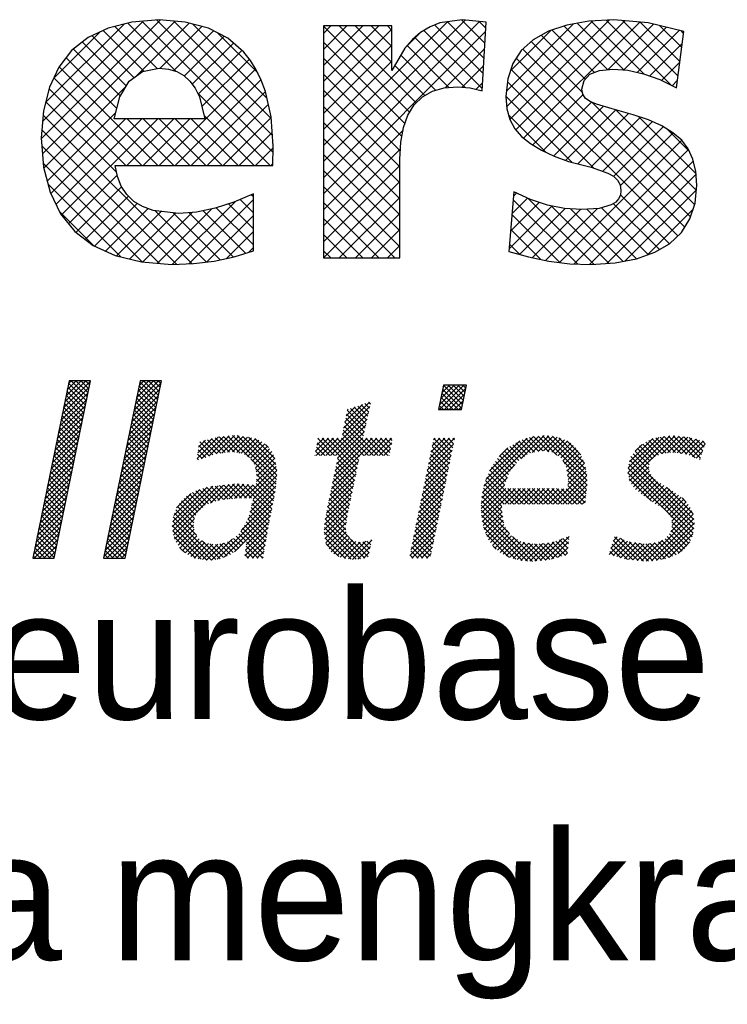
# Model space of a CAD drawing. Extents: x -33748 to 12452, y -14932 to 2888.
# Tile 37 of 194: x -28273 to -27917, y -10087 to -9591. Entities that reach past the tile are written whole.
import ezdxf

# ---------------------------------------------------------------- set-up
doc = ezdxf.new("R2010")
doc.units = 0
doc.header["$LTSCALE"] = 20
doc.layers.get('0').update_dxf_attribs({"color": 15, "linetype": 'CONTINUOUS'})
doc.layers.add('7', color=7, linetype='CONTINUOUS')
doc.layers.add('SANITAIR', color=7, linetype='CONTINUOUS')

# ---------------------------------------------------------------- blocks, each defined once
blk = doc.blocks.new('*X3')
at = {"color": 0}
for p, q in [((36.784, -45.385), (39.278, -42.892)), ((36.9, -44.82), (38.854, -42.866)), ((37.016, -44.255), (38.405, -42.866)), ((37.132, -43.691), (37.956, -42.866)), ((37.248, -43.126), (37.507, -42.866)), ((38.976, -44.364), (37.478, -42.866)), ((39.052, -43.991), (37.927, -42.866)), ((39.129, -43.619), (38.376, -42.866)), ((39.205, -43.246), (38.825, -42.866)), ((39.281, -42.874), (39.274, -42.866)), ((43.442, -45.013), (45.59, -42.866)), ((43.558, -44.448), (45.141, -42.866)), ((43.674, -43.883), (44.691, -42.866)), ((43.79, -43.318), (44.242, -42.866)), ((45.584, -44.237), (44.213, -42.866)), ((45.66, -43.864), (44.662, -42.866)), ((45.737, -43.492), (45.111, -42.866)), ((45.813, -43.119), (45.56, -42.866)), ((36.668, -45.95), (39.162, -43.457)), ((38.746, -45.481), (37.102, -43.837)), ((38.823, -45.109), (37.178, -43.464)), ((38.899, -44.736), (37.255, -43.092)), ((43.21, -46.143), (45.704, -43.649)), ((43.326, -45.578), (45.82, -43.084)), ((45.354, -45.354), (43.71, -43.71)), ((45.431, -44.982), (43.786, -43.337)), ((45.507, -44.609), (43.863, -42.965)), ((71.641, -45.102), (73.47, -43.273)), ((71.658, -45.534), (73.919, -43.273)), ((71.755, -44.539), (73.021, -43.273)), ((71.869, -43.976), (72.572, -43.273)), ((73.711, -45.424), (71.935, -43.647)), ((71.983, -43.414), (72.123, -43.273)), ((73.787, -45.05), (72.011, -43.274)), ((72.107, -45.534), (74.09, -43.552)), ((73.862, -44.676), (72.459, -43.273)), ((73.938, -44.303), (72.908, -43.273)), ((74.013, -43.929), (73.357, -43.273)), ((74.089, -43.556), (73.806, -43.273)), ((36.436, -47.08), (38.93, -44.586)), ((36.552, -46.515), (39.046, -44.021)), ((38.593, -46.227), (36.949, -44.582)), ((38.67, -45.854), (37.025, -44.21)), ((42.978, -47.273), (45.472, -44.779)), ((43.094, -46.708), (45.588, -44.214)), ((45.201, -46.099), (43.557, -44.455)), ((45.278, -45.727), (43.633, -44.082)), ((72.475, -45.534), (71.709, -44.768)), ((72.924, -45.534), (71.784, -44.395)), ((73.373, -45.534), (71.86, -44.021)), ((72.556, -45.534), (73.976, -44.114)), ((73.005, -45.534), (73.862, -44.677)), ((36.32, -47.645), (38.814, -45.151)), ((38.44, -46.972), (36.796, -45.327)), ((38.517, -46.599), (36.872, -44.955)), ((42.862, -47.838), (45.356, -45.344)), ((44.972, -47.217), (43.327, -45.572)), ((45.048, -46.844), (43.404, -45.2)), ((45.125, -46.472), (43.48, -44.827)), ((62.639, -47.819), (65.2, -45.257)), ((62.756, -47.252), (65.167, -44.841)), ((62.874, -46.685), (64.501, -45.058)), ((62.991, -46.119), (63.835, -45.275)), ((64.755, -47.244), (63.101, -45.59)), ((63.109, -45.552), (63.169, -45.493)), ((64.838, -46.877), (63.383, -45.423)), ((64.92, -46.51), (63.722, -45.312)), ((65.002, -46.143), (64.06, -45.202)), ((65.084, -45.776), (64.399, -45.092)), ((65.166, -45.409), (64.738, -44.981)), ((65.248, -45.042), (65.076, -44.871)), ((71.577, -45.534), (71.558, -45.515)), ((72.026, -45.534), (71.633, -45.142)), ((73.454, -45.534), (73.748, -45.24)), ((36.088, -48.775), (38.582, -46.281)), ((36.204, -48.21), (38.698, -45.716)), ((38.211, -48.089), (36.567, -46.445)), ((38.288, -47.717), (36.643, -46.072)), ((38.364, -47.344), (36.719, -45.7)), ((42.63, -48.968), (45.124, -46.474)), ((42.746, -48.403), (45.24, -45.909)), ((44.819, -47.962), (43.174, -46.318)), ((44.895, -47.589), (43.251, -45.945)), ((61.103, -49.803), (65.071, -45.836)), ((61.552, -49.803), (64.941, -46.414)), ((64.591, -47.978), (62.947, -46.333)), ((64.673, -47.611), (63.024, -45.962)), ((35.857, -49.905), (38.35, -47.411)), ((35.972, -49.34), (38.466, -46.846)), ((38.058, -48.835), (36.414, -47.19)), ((38.135, -48.462), (36.49, -46.817)), ((42.514, -49.533), (45.008, -47.039)), ((44.59, -49.08), (42.945, -47.435)), ((44.666, -48.707), (43.022, -47.063)), ((44.742, -48.335), (43.098, -46.69)), ((62.001, -49.803), (64.812, -46.993)), ((65.069, -49.803), (62.715, -47.449)), ((65.518, -49.803), (62.793, -47.077)), ((65.967, -49.803), (62.87, -46.705)), ((35.741, -50.47), (38.234, -47.976)), ((37.829, -49.952), (36.184, -48.308)), ((37.905, -49.58), (36.261, -47.935)), ((37.982, -49.207), (36.337, -47.563)), ((42.282, -50.663), (44.776, -48.169)), ((42.398, -50.098), (44.892, -47.604)), ((44.437, -49.825), (42.792, -48.18)), ((44.513, -49.452), (42.869, -47.808)), ((49.168, -50.064), (51.158, -48.074)), ((49.237, -49.546), (50.555, -48.228)), ((49.305, -49.029), (49.95, -48.384)), ((49.569, -50.112), (51.655, -48.026)), ((50.985, -49.638), (49.776, -48.429)), ((51.379, -49.583), (50.133, -48.337)), ((50.257, -49.873), (52.152, -47.978)), ((51.773, -49.528), (50.49, -48.245)), ((52.166, -49.472), (50.847, -48.153)), ((50.933, -49.646), (52.648, -47.93)), ((52.632, -49.489), (51.212, -48.069)), ((51.456, -49.572), (53.055, -47.973)), ((53.159, -49.567), (51.622, -48.029)), ((51.978, -49.499), (53.445, -48.032)), ((54.036, -49.995), (52.031, -47.99)), ((56.526, -52.036), (52.441, -47.95)), ((52.462, -49.464), (53.835, -48.091)), ((52.853, -49.522), (54.225, -48.15)), ((56.563, -51.624), (52.887, -47.947)), ((53.245, -49.579), (54.574, -48.25)), ((56.556, -51.168), (53.416, -48.028)), ((53.564, -49.708), (54.89, -48.383)), ((56.462, -50.625), (53.945, -48.108)), ((56.368, -50.082), (54.508, -48.222)), ((60.15, -49.409), (61.357, -48.202)), ((60.205, -49.803), (61.806, -48.202)), ((60.267, -48.843), (60.908, -48.202)), ((60.383, -48.278), (60.459, -48.202)), ((61.926, -49.803), (60.386, -48.263)), ((60.654, -49.803), (62.255, -48.202)), ((63.934, -51.362), (60.774, -48.202)), ((64.012, -50.99), (61.223, -48.202)), ((64.09, -50.619), (61.672, -48.202)), ((61.737, -52.312), (65.847, -48.202)), ((61.853, -51.747), (65.398, -48.202)), ((61.97, -51.181), (64.949, -48.202)), ((62.087, -50.616), (64.553, -48.149)), ((64.168, -50.248), (62.121, -48.202)), ((62.203, -50.05), (64.682, -47.571)), ((64.245, -49.877), (62.561, -48.193)), ((64.62, -49.803), (62.638, -47.821)), ((64.695, -49.803), (66.296, -48.202)), ((66.416, -49.803), (64.815, -48.202)), ((65.144, -49.803), (66.745, -48.202)), ((66.865, -49.803), (65.264, -48.202)), ((65.593, -49.803), (67.194, -48.202)), ((67.037, -49.526), (65.713, -48.202)), ((67.114, -49.154), (66.163, -48.202)), ((67.191, -48.782), (66.612, -48.202)), ((67.268, -48.41), (67.061, -48.202)), ((70.628, -50.605), (73.031, -48.202)), ((70.744, -50.04), (72.582, -48.202)), ((70.86, -49.475), (72.133, -48.202)), ((70.977, -48.91), (71.684, -48.202)), ((71.093, -48.345), (71.235, -48.202)), ((72.724, -49.824), (71.119, -48.219)), ((72.799, -49.451), (71.551, -48.202)), ((72.875, -49.077), (72, -48.202)), ((72.951, -48.704), (72.449, -48.202)), ((73.027, -48.331), (72.898, -48.202)), ((75.623, -53.244), (80.869, -47.997)), ((75.773, -52.645), (80.371, -48.047)), ((75.953, -52.015), (79.784, -48.185)), ((76.295, -51.225), (79.087, -48.432)), ((79.206, -50.11), (81.367, -47.948)), ((80.464, -49.482), (79.329, -48.347)), ((80.839, -49.408), (79.66, -48.229)), ((81.24, -49.36), (79.991, -48.111)), ((80.239, -49.525), (81.782, -47.983)), ((81.781, -49.452), (80.376, -48.047)), ((82.537, -49.759), (80.784, -48.006)), ((80.797, -49.417), (82.196, -48.017)), ((85.336, -52.109), (81.192, -47.965)), ((81.294, -49.369), (82.557, -48.105)), ((85.299, -51.623), (81.648, -47.972)), ((81.677, -49.435), (82.905, -48.207)), ((82.061, -49.5), (83.229, -48.332)), ((85.228, -51.103), (82.137, -48.012)), ((85.09, -50.516), (82.729, -48.155)), ((89.124, -51.417), (92.498, -48.043)), ((89.148, -50.944), (91.979, -48.113)), ((89.197, -51.793), (93.017, -47.973)), ((89.271, -50.372), (91.423, -48.22)), ((89.278, -52.161), (93.465, -47.974)), ((92.28, -49.623), (91.07, -48.414)), ((92.672, -49.567), (91.36, -48.255)), ((93.08, -49.526), (91.704, -48.15)), ((93.526, -49.523), (92.1, -48.096)), ((92.255, -49.633), (93.874, -48.014)), ((94.052, -49.6), (92.495, -48.043)), ((92.781, -49.556), (94.283, -48.055)), ((94.578, -49.677), (92.891, -47.99)), ((93.281, -49.506), (94.691, -48.095)), ((95.348, -49.998), (93.309, -47.958)), ((93.689, -49.547), (95.053, -48.182)), ((95.843, -50.043), (93.807, -48.008)), ((94.08, -49.604), (95.407, -48.277)), ((95.956, -49.708), (94.305, -48.057)), ((94.472, -49.661), (95.76, -48.373)), ((96.07, -49.372), (94.815, -48.118)), ((96.183, -49.037), (95.43, -48.284)), ((35.509, -51.6), (38.002, -49.106)), ((35.625, -51.035), (38.118, -48.541)), ((37.676, -50.697), (36.031, -49.053)), ((37.752, -50.325), (36.108, -48.68)), ((42.051, -51.793), (44.544, -49.299)), ((42.166, -51.228), (44.66, -48.734)), ((44.207, -50.942), (42.563, -49.298)), ((44.284, -50.57), (42.639, -48.925)), ((44.36, -50.197), (42.716, -48.553)), ((49.972, -49.972), (49.273, -49.273)), ((50.305, -49.856), (49.325, -48.876)), ((50.638, -49.74), (49.419, -48.521)), ((53.844, -49.878), (55.181, -48.541)), ((54.113, -50.058), (55.443, -48.728)), ((54.289, -50.331), (55.684, -48.936)), ((54.465, -50.604), (55.897, -49.172)), ((55.803, -49.068), (55.513, -48.778)), ((61.028, -49.803), (60.233, -49.008)), ((61.477, -49.803), (60.31, -48.635)), ((66.042, -49.803), (67.224, -48.621)), ((66.491, -49.803), (67.107, -49.187)), ((70.396, -51.736), (72.83, -49.302)), ((70.512, -51.17), (72.944, -48.738)), ((72.496, -50.943), (70.889, -49.336)), ((72.572, -50.57), (70.965, -48.964)), ((72.648, -50.197), (71.042, -48.591)), ((77.185, -49.886), (77.99, -49.081)), ((78.992, -50.256), (77.893, -49.157)), ((79.259, -50.073), (78.16, -48.974)), ((79.526, -49.891), (78.437, -48.802)), ((79.793, -49.709), (78.713, -48.629)), ((80.088, -49.555), (78.997, -48.464)), ((82.369, -49.641), (83.532, -48.478)), ((82.633, -49.826), (83.816, -48.642)), ((82.897, -50.011), (84.051, -48.856)), ((83.08, -50.277), (84.286, -49.07)), ((83.235, -50.571), (84.478, -49.328)), ((84.757, -49.734), (83.472, -48.449)), ((89.788, -49.406), (90.429, -48.765)), ((91.184, -50.324), (90.001, -49.141)), ((91.408, -50.099), (90.202, -48.892)), ((91.635, -49.876), (90.49, -48.732)), ((91.957, -49.75), (90.78, -48.573)), ((94.809, -49.773), (96.114, -48.468)), ((95.126, -49.905), (96.28, -48.751)), ((96.297, -48.702), (96.045, -48.45)), ((35.277, -52.73), (37.771, -50.236)), ((35.393, -52.165), (37.887, -49.671)), ((37.447, -51.815), (35.802, -50.17)), ((37.523, -51.442), (35.879, -49.798)), ((37.599, -51.07), (35.955, -49.425)), ((41.935, -52.358), (44.428, -49.864)), ((44.054, -51.687), (42.41, -50.043)), ((44.131, -51.315), (42.486, -49.67)), ((49.305, -50.203), (49.168, -50.066)), ((49.639, -50.088), (49.22, -49.669)), ((56.488, -52.447), (54.14, -50.099)), ((54.584, -50.934), (56.089, -49.429)), ((54.642, -51.325), (56.247, -49.72)), ((54.7, -51.716), (56.363, -50.053)), ((60.13, -49.803), (60.079, -49.752)), ((60.579, -49.803), (60.156, -49.38)), ((63.856, -51.733), (62.198, -50.075)), ((66.94, -49.803), (66.99, -49.753)), ((70.28, -52.301), (72.715, -49.865)), ((72.344, -51.69), (70.736, -50.081)), ((72.42, -51.317), (70.812, -49.709)), ((78.201, -51.26), (77.019, -50.078)), ((78.396, -51.006), (77.23, -49.84)), ((78.591, -50.752), (77.451, -49.612)), ((78.786, -50.498), (77.672, -49.384)), ((83.391, -50.864), (84.664, -49.591)), ((83.468, -51.236), (84.823, -49.881)), ((83.526, -51.627), (84.962, -50.191)), ((95.272, -56.208), (89.3, -50.236)), ((95.247, -55.734), (89.4, -49.887)), ((91.068, -51.106), (89.601, -49.639)), ((91.089, -50.678), (89.801, -49.39)), ((95.443, -50.037), (96.05, -49.43)), ((95.76, -50.169), (95.821, -50.109)), ((35.161, -53.295), (37.655, -50.801)), ((37.294, -52.56), (35.649, -50.916)), ((37.37, -52.188), (35.726, -50.543)), ((41.703, -53.488), (44.197, -50.994)), ((41.819, -52.923), (44.312, -50.429)), ((43.825, -52.805), (42.18, -51.161)), ((43.901, -52.433), (42.257, -50.788)), ((43.978, -52.06), (42.333, -50.416)), ((53.565, -53.749), (56.496, -50.819)), ((56.451, -52.859), (54.594, -51.002)), ((54.663, -52.202), (56.429, -50.436)), ((61.504, -53.443), (64.026, -50.921)), ((61.62, -52.878), (64.146, -50.353)), ((63.7, -52.475), (62.045, -50.819)), ((63.778, -52.104), (62.121, -50.447)), ((70.048, -53.431), (72.486, -50.992)), ((70.164, -52.866), (72.601, -50.429)), ((72.193, -52.436), (70.583, -50.826)), ((72.269, -52.063), (70.659, -50.454)), ((75.563, -53.752), (78.68, -50.636)), ((77.674, -52.529), (76.317, -51.173)), ((77.797, -52.203), (76.477, -50.883)), ((77.921, -51.878), (76.657, -50.615)), ((78.044, -51.552), (76.838, -50.347)), ((85.328, -52.55), (83.107, -50.33)), ((85.286, -52.957), (83.451, -51.122)), ((83.561, -52.49), (85.175, -50.876)), ((83.584, -52.018), (85.089, -50.512)), ((95.166, -57), (89.141, -50.975)), ((95.233, -56.618), (89.221, -50.605)), ((89.456, -52.432), (91.05, -50.838)), ((34.929, -54.424), (37.423, -51.931)), ((35.045, -53.86), (37.539, -51.366)), ((37.064, -53.678), (35.42, -52.033)), ((37.141, -53.305), (35.496, -51.661)), ((37.217, -52.933), (35.573, -51.288)), ((41.587, -54.053), (44.081, -51.559)), ((43.672, -53.55), (42.027, -51.906)), ((43.748, -53.178), (42.104, -51.533)), ((54.004, -53.759), (56.562, -51.201)), ((54.355, -53.857), (56.561, -51.651)), ((56.392, -53.249), (54.673, -51.529)), ((56.319, -53.625), (54.684, -51.99)), ((61.271, -54.575), (63.788, -52.057)), ((61.387, -54.009), (63.907, -51.489)), ((63.467, -53.588), (61.814, -51.936)), ((63.544, -53.217), (61.891, -51.564)), ((63.622, -52.846), (61.968, -51.192)), ((69.931, -53.996), (72.372, -51.556)), ((71.965, -53.556), (70.353, -51.944)), ((72.041, -53.183), (70.43, -51.571)), ((72.117, -52.809), (70.506, -51.199)), ((75.525, -54.239), (77.941, -51.823)), ((78.548, -54.301), (76.046, -51.8)), ((78.997, -54.301), (76.182, -51.486)), ((82.199, -54.301), (85.26, -51.24)), ((82.648, -54.301), (85.301, -51.648)), ((83.097, -54.301), (85.333, -52.065)), ((85.244, -53.364), (83.529, -51.649)), ((95.066, -57.349), (89.122, -51.405)), ((91.298, -54.03), (89.23, -51.962)), ((89.634, -52.703), (91.113, -51.224)), ((89.838, -52.948), (91.235, -51.551)), ((90.091, -53.144), (91.44, -51.795)), ((90.344, -53.34), (91.654, -52.03)), ((34.813, -54.989), (37.307, -52.496)), ((36.911, -54.423), (35.267, -52.778)), ((36.988, -54.05), (35.343, -52.406)), ((41.355, -55.183), (43.849, -52.689)), ((41.471, -54.618), (43.965, -52.124)), ((43.519, -54.295), (41.874, -52.651)), ((43.595, -53.923), (41.951, -52.278)), ((46.858, -56.415), (50.62, -52.653)), ((46.912, -55.912), (50.095, -52.729)), ((46.924, -56.798), (51.123, -52.599)), ((46.995, -57.176), (51.627, -52.544)), ((46.999, -55.375), (49.43, -52.945)), ((50.569, -54.161), (49.372, -52.964)), ((50.901, -54.044), (49.711, -52.854)), ((51.233, -53.927), (50.05, -52.744)), ((50.399, -54.221), (52.13, -52.49)), ((51.626, -53.871), (50.429, -52.674)), ((52.042, -53.838), (50.834, -52.63)), ((51.092, -53.977), (52.634, -52.435)), ((52.458, -53.805), (51.239, -52.586)), ((52.874, -53.772), (51.644, -52.542)), ((51.649, -53.869), (53.081, -52.437)), ((53.294, -53.743), (52.049, -52.498)), ((52.137, -53.83), (53.507, -52.46)), ((53.753, -53.753), (52.455, -52.455)), ((52.624, -53.792), (53.932, -52.484)), ((54.212, -53.763), (52.874, -52.425)), ((53.111, -53.754), (54.358, -52.507)), ((56.025, -55.127), (53.35, -52.452)), ((56.098, -54.751), (53.825, -52.478)), ((54.061, -55.049), (56.471, -52.639)), ((54.208, -54.453), (56.516, -52.145)), ((56.172, -54.376), (54.3, -52.504)), ((56.245, -54), (54.643, -52.398)), ((61.154, -55.14), (63.669, -52.626)), ((63.311, -54.33), (61.661, -52.681)), ((63.389, -53.959), (61.738, -52.308)), ((69.699, -55.126), (72.143, -52.683)), ((69.815, -54.561), (72.257, -52.119)), ((71.814, -54.302), (70.2, -52.689)), ((71.89, -53.929), (70.277, -52.316)), ((75.498, -54.715), (77.667, -52.547)), ((75.535, -55.128), (77.81, -52.853)), ((75.571, -55.541), (78.257, -52.855)), ((75.625, -55.935), (78.704, -52.857)), ((77.438, -54.539), (75.727, -52.828)), ((77.65, -54.301), (75.817, -52.468)), ((78.099, -54.301), (75.911, -52.113)), ((77.709, -54.301), (79.151, -52.859)), ((79.446, -54.301), (77.999, -52.854)), ((78.158, -54.301), (79.598, -52.861)), ((79.895, -54.301), (78.45, -52.856)), ((78.607, -54.301), (80.045, -52.863)), ((80.344, -54.301), (78.901, -52.858)), ((79.056, -54.301), (80.492, -52.865)), ((80.793, -54.301), (79.352, -52.86)), ((79.505, -54.301), (80.939, -52.867)), ((81.242, -54.301), (79.803, -52.862)), ((79.954, -54.301), (81.386, -52.869)), ((81.691, -54.301), (80.254, -52.864)), ((80.403, -54.301), (81.833, -52.871)), ((82.14, -54.301), (80.705, -52.866)), ((80.852, -54.301), (82.28, -52.873)), ((82.589, -54.301), (81.156, -52.868)), ((81.301, -54.301), (82.727, -52.875)), ((83.038, -54.301), (81.606, -52.87)), ((81.75, -54.301), (83.174, -52.876)), ((83.487, -54.301), (82.057, -52.872)), ((83.936, -54.301), (82.508, -52.874)), ((84.385, -54.301), (82.959, -52.876)), ((84.834, -54.301), (83.41, -52.878)), ((83.546, -54.301), (85.332, -52.515)), ((85.161, -54.179), (83.553, -52.571)), ((85.202, -53.772), (83.593, -52.162)), ((90.599, -53.534), (91.9, -52.233)), ((90.862, -53.72), (92.175, -52.407)), ((91.125, -53.907), (92.45, -52.581)), ((91.387, -54.093), (92.725, -52.755)), ((91.661, -54.268), (93, -52.93)), ((95.169, -55.207), (92.705, -52.743)), ((34.581, -56.119), (37.075, -53.626)), ((34.697, -55.554), (37.191, -53.061)), ((36.682, -55.541), (35.038, -53.896)), ((36.758, -55.168), (35.114, -53.523)), ((36.835, -54.795), (35.19, -53.151)), ((41.123, -56.313), (43.617, -53.819)), ((41.239, -55.748), (43.733, -53.254)), ((43.289, -55.413), (41.645, -53.768)), ((43.366, -55.04), (41.722, -53.396)), ((43.442, -54.668), (41.798, -53.023)), ((47.273, -54.653), (48.607, -53.319)), ((49.226, -55.063), (47.955, -53.792)), ((49.457, -54.845), (48.193, -53.581)), ((49.689, -54.628), (48.457, -53.396)), ((49.92, -54.41), (48.753, -53.243)), ((50.237, -54.278), (49.05, -53.091)), ((53.263, -56.745), (56.303, -53.705)), ((53.896, -55.663), (56.412, -53.147)), ((55.951, -55.502), (54.345, -53.896)), ((60.999, -56.193), (63.43, -53.762)), ((61.05, -55.693), (63.549, -53.194)), ((63.082, -55.449), (61.431, -53.798)), ((63.155, -55.073), (61.508, -53.425)), ((63.233, -54.702), (61.584, -53.053)), ((69.467, -56.257), (71.914, -53.81)), ((69.583, -55.692), (72.028, -53.246)), ((71.586, -55.422), (69.97, -53.806)), ((71.662, -55.049), (70.047, -53.434)), ((71.738, -54.675), (70.124, -53.061)), ((77.522, -55.52), (75.577, -53.576)), ((77.444, -54.993), (75.637, -53.187)), ((83.995, -54.301), (85.28, -53.016)), ((84.444, -54.301), (85.229, -53.516)), ((91.944, -54.434), (93.274, -53.104)), ((92.227, -54.6), (93.549, -53.278)), ((92.471, -54.806), (93.804, -53.472)), ((92.712, -55.013), (94.058, -53.667)), ((92.911, -55.263), (94.312, -53.862)), ((94.494, -54.083), (94.145, -53.734)), ((34.349, -57.249), (36.843, -54.755)), ((34.465, -56.684), (36.959, -54.191)), ((36.529, -56.286), (34.885, -54.641)), ((36.606, -55.913), (34.961, -54.269)), ((41.007, -56.878), (43.501, -54.384)), ((43.137, -56.158), (41.492, -54.513)), ((43.213, -55.785), (41.569, -54.141)), ((48.879, -56.512), (47.194, -54.827)), ((48.867, -56.051), (47.351, -54.535)), ((48.921, -55.656), (47.531, -54.266)), ((49.049, -55.335), (47.716, -54.002)), ((51.024, -59.433), (56.194, -54.263)), ((51.664, -59.242), (56.085, -54.822)), ((55.805, -56.254), (54.168, -54.617)), ((55.878, -55.878), (54.256, -54.256)), ((60.948, -56.693), (63.311, -54.331)), ((62.976, -56.241), (61.277, -54.542)), ((63.029, -55.845), (61.354, -54.17)), ((69.351, -56.822), (71.799, -54.373)), ((71.435, -56.168), (69.817, -54.551)), ((71.511, -55.795), (69.894, -54.178)), ((78.147, -57.043), (75.512, -54.409)), ((77.6, -56.047), (75.545, -53.992)), ((75.71, -56.3), (77.437, -54.573)), ((84.893, -54.301), (85.177, -54.017)), ((93.096, -55.527), (94.515, -54.108)), ((93.194, -55.878), (94.716, -54.357)), ((93.221, -56.3), (94.898, -54.623)), ((34.233, -57.814), (36.727, -55.32)), ((36.376, -57.031), (34.732, -55.386)), ((36.453, -56.658), (34.808, -55.014)), ((40.775, -58.008), (43.269, -55.514)), ((40.891, -57.443), (43.385, -54.949)), ((42.907, -57.276), (41.263, -55.631)), ((42.984, -56.903), (41.339, -55.259)), ((43.06, -56.53), (41.416, -54.886)), ((50.916, -59.447), (46.959, -55.49)), ((47.065, -57.555), (48.909, -55.711)), ((49.106, -57.188), (47.076, -55.159)), ((52.633, -58.723), (55.975, -55.38)), ((55.602, -57.398), (53.885, -55.681)), ((55.669, -57.016), (53.99, -55.337)), ((55.735, -56.633), (54.079, -54.977)), ((60.975, -57.115), (63.191, -54.899)), ((61.036, -57.503), (63.081, -55.458)), ((64.711, -59.323), (61.053, -55.665)), ((63.288, -57.451), (61.124, -55.287)), ((62.972, -56.686), (61.201, -54.914)), ((69.119, -57.952), (71.57, -55.5)), ((69.235, -57.387), (71.685, -54.937)), ((71.207, -57.288), (69.588, -55.668)), ((71.283, -56.915), (69.664, -55.296)), ((71.359, -56.541), (69.741, -54.923)), ((80.284, -59.63), (75.511, -54.856)), ((79.804, -59.598), (75.554, -55.349)), ((75.794, -56.665), (77.447, -55.012)), ((75.915, -56.993), (77.504, -55.403)), ((90.814, -59.606), (95.183, -55.236)), ((91.297, -59.571), (95.234, -55.634)), ((93.09, -56.88), (95.041, -54.93)), ((34.002, -58.944), (36.495, -56.45)), ((34.118, -58.379), (36.611, -55.885)), ((36.147, -58.148), (34.502, -56.504)), ((36.223, -57.776), (34.579, -56.131)), ((36.3, -57.403), (34.655, -55.759)), ((40.543, -59.138), (43.037, -56.644)), ((40.659, -58.573), (43.153, -56.079)), ((42.754, -58.021), (41.11, -56.376)), ((42.831, -57.648), (41.186, -56.004)), ((50.085, -59.514), (46.871, -56.3)), ((50.516, -59.497), (46.914, -55.894)), ((47.219, -57.85), (48.845, -56.224)), ((47.403, -58.115), (48.898, -56.62)), ((55.403, -58.546), (53.388, -56.531)), ((55.469, -58.163), (53.554, -56.248)), ((53.662, -58.591), (55.759, -56.494)), ((55.536, -57.781), (53.72, -55.965)), ((53.73, -58.074), (55.866, -55.938)), ((63.92, -59.43), (60.97, -56.48)), ((64.316, -59.376), (61.012, -56.072)), ((61.097, -57.892), (63.011, -55.977)), ((61.246, -58.191), (62.942, -56.495)), ((68.886, -59.082), (71.341, -56.627)), ((69.002, -58.517), (71.456, -56.064)), ((71.056, -58.034), (69.435, -56.413)), ((71.131, -57.661), (69.511, -56.041)), ((79.309, -59.552), (75.605, -55.849)), ((78.738, -59.43), (75.74, -56.433)), ((76.055, -57.302), (77.562, -55.795)), ((76.196, -57.61), (77.62, -56.186)), ((76.38, -57.875), (77.782, -56.473)), ((91.78, -59.537), (95.284, -56.033)), ((92.334, -59.432), (95.242, -56.525)), ((94.773, -57.954), (93.203, -56.383)), ((94.939, -57.671), (93.207, -55.939)), ((34.063, -59.332), (36.379, -57.015)), ((35.994, -58.894), (34.349, -57.249)), ((36.07, -58.521), (34.426, -56.877)), ((40.798, -59.332), (42.921, -57.209)), ((42.525, -59.138), (40.88, -57.494)), ((42.601, -58.766), (40.957, -57.121)), ((42.678, -58.393), (41.033, -56.749)), ((49.546, -59.424), (46.925, -56.803)), ((49.007, -59.334), (47.028, -57.355)), ((47.586, -58.381), (48.968, -56.999)), ((47.77, -58.646), (49.157, -57.259)), ((48.048, -58.818), (49.346, -57.519)), ((50.511, -59.497), (52.465, -57.543)), ((53.255, -58.194), (52.55, -57.489)), ((53.469, -57.959), (52.796, -57.287)), ((53.683, -57.724), (53.027, -57.068)), ((55.336, -58.928), (53.222, -56.814)), ((53.593, -59.109), (55.665, -57.037)), ((63.465, -59.424), (60.942, -56.901)), ((62.937, -59.345), (61.025, -57.433)), ((61.424, -58.462), (63.007, -56.879)), ((61.602, -58.734), (63.13, -57.206)), ((61.864, -58.921), (63.306, -57.479)), ((65.041, -59.203), (63.375, -57.538)), ((69.086, -59.332), (71.227, -57.191)), ((70.828, -59.154), (69.205, -57.531)), ((70.904, -58.781), (69.282, -57.158)), ((70.98, -58.407), (69.358, -56.786)), ((78.093, -59.234), (75.968, -57.109)), ((76.567, -58.137), (77.957, -56.747)), ((76.767, -58.386), (78.132, -57.021)), ((77.016, -58.586), (78.335, -57.267)), ((77.264, -58.786), (78.616, -57.435)), ((80.689, -59.586), (78.423, -57.32)), ((80.988, -59.553), (83.018, -57.523)), ((81.492, -59.498), (83.67, -57.32)), ((83.6, -58.006), (83.09, -57.496)), ((83.642, -57.599), (83.415, -57.373)), ((87.541, -58.389), (88.447, -57.482)), ((87.741, -57.739), (88.131, -57.349)), ((90.077, -59.544), (87.867, -57.334)), ((90.576, -59.594), (88.477, -57.495)), ((93.863, -58.84), (92.564, -57.541)), ((94.143, -58.671), (92.777, -57.305)), ((92.945, -59.27), (95.146, -57.07)), ((94.368, -58.447), (92.98, -57.059)), ((94.593, -58.222), (93.12, -56.75)), ((35.085, -59.332), (34.12, -58.367)), ((35.534, -59.332), (34.197, -57.994)), ((35.918, -59.266), (34.273, -57.622)), ((34.512, -59.332), (36.263, -57.58)), ((34.961, -59.332), (36.148, -58.145)), ((41.821, -59.332), (40.727, -58.239)), ((42.27, -59.332), (40.804, -57.866)), ((41.247, -59.332), (42.805, -57.774)), ((41.696, -59.332), (42.689, -58.339)), ((48.031, -58.807), (47.546, -58.322)), ((48.325, -58.989), (49.611, -57.703)), ((48.603, -59.161), (49.887, -57.876)), ((48.896, -59.316), (50.236, -57.976)), ((49.281, -59.38), (50.621, -58.041)), ((51.298, -59.381), (49.637, -57.719)), ((49.666, -59.444), (51.086, -58.024)), ((50.051, -59.508), (51.63, -57.929)), ((51.624, -59.257), (50.365, -57.998)), ((51.95, -59.134), (50.864, -58.048)), ((52.254, -58.99), (51.27, -58.005)), ((52.518, -58.804), (51.64, -57.926)), ((52.781, -58.618), (51.98, -57.817)), ((53.041, -58.43), (52.276, -57.664)), ((54.842, -59.332), (53.713, -58.203)), ((55.27, -59.311), (53.765, -57.806)), ((53.819, -59.332), (55.57, -57.581)), ((54.268, -59.332), (55.476, -58.124)), ((62.318, -59.175), (61.108, -57.965)), ((62.152, -59.082), (63.567, -57.666)), ((62.44, -59.243), (63.889, -57.793)), ((62.806, -59.325), (64.284, -57.847)), ((63.197, -59.384), (64.822, -57.758)), ((63.588, -59.442), (65.373, -57.656)), ((64.069, -59.41), (65.25, -58.228)), ((65.12, -58.834), (64.127, -57.841)), ((65.199, -58.464), (64.543, -57.808)), ((65.279, -58.095), (64.92, -57.735)), ((65.358, -57.725), (65.284, -57.651)), ((70.108, -59.332), (69.052, -58.276)), ((70.557, -59.332), (69.129, -57.903)), ((69.535, -59.332), (71.113, -57.754)), ((69.984, -59.332), (70.998, -58.318)), ((76.911, -58.501), (76.616, -58.207)), ((77.542, -58.958), (78.896, -57.604)), ((77.841, -59.108), (79.177, -57.772)), ((78.14, -59.258), (79.529, -57.869)), ((78.485, -59.362), (79.921, -57.926)), ((78.839, -59.457), (80.313, -57.983)), ((79.203, -59.542), (80.714, -58.031)), ((81.094, -59.541), (79.404, -57.851)), ((79.613, -59.58), (81.232, -57.962)), ((81.499, -59.497), (79.929, -57.927)), ((80.024, -59.619), (81.75, -57.893)), ((81.896, -59.445), (80.454, -58.004)), ((80.484, -59.608), (82.294, -57.798)), ((82.247, -59.348), (80.905, -58.005)), ((82.599, -59.25), (81.301, -57.953)), ((82.951, -59.153), (81.698, -57.9)), ((82.032, -59.407), (83.619, -57.82)), ((83.302, -59.056), (82.094, -57.847)), ((83.516, -58.82), (82.439, -57.743)), ((82.652, -59.236), (83.567, -58.321)), ((83.558, -58.413), (82.764, -57.619)), ((87.393, -58.985), (88.762, -57.616)), ((88.476, -59.29), (87.549, -58.363)), ((89.077, -59.442), (87.655, -58.02)), ((87.743, -59.084), (89.078, -57.749)), ((89.577, -59.493), (87.761, -57.677)), ((88.094, -59.182), (89.438, -57.838)), ((88.444, -59.281), (89.833, -57.893)), ((88.795, -59.38), (90.227, -57.947)), ((89.171, -59.452), (90.621, -58.002)), ((91.022, -59.591), (89.242, -57.811)), ((89.579, -59.493), (91.11, -57.963)), ((91.441, -59.561), (89.763, -57.883)), ((89.987, -59.535), (91.617, -57.905)), ((91.854, -59.526), (90.284, -57.955)), ((90.394, -59.576), (92.318, -57.652)), ((92.23, -59.452), (90.779, -58.001)), ((92.606, -59.379), (91.181, -57.955)), ((92.946, -59.27), (91.584, -57.908)), ((93.269, -59.144), (91.945, -57.82)), ((93.582, -59.008), (92.255, -57.681)), ((93.768, -58.896), (94.862, -57.803)), ((34.187, -59.332), (33.967, -59.112)), ((34.636, -59.332), (34.044, -58.739)), ((35.41, -59.332), (36.032, -58.71)), ((35.859, -59.332), (35.916, -59.275)), ((40.922, -59.332), (40.574, -58.984)), ((41.371, -59.332), (40.651, -58.611)), ((42.145, -59.332), (42.573, -58.904)), ((53.944, -59.332), (53.608, -58.996)), ((54.393, -59.332), (53.661, -58.6)), ((54.717, -59.332), (55.381, -58.668)), ((55.166, -59.332), (55.287, -59.211)), ((64.588, -59.34), (65.127, -58.8)), ((69.21, -59.332), (68.899, -59.021)), ((69.659, -59.332), (68.976, -58.648)), ((70.433, -59.332), (70.884, -58.881)), ((83.273, -59.064), (83.516, -58.821)), ((87.851, -59.114), (87.443, -58.706))]:
    blk.add_line(p, q, dxfattribs=at)
blk = doc.blocks.new('A$C32F70CB8')
at = {"color": 170}
for p, q in [((894.11, 212.99), (954.1, 272.98)), ((1117.52, 261.16), (1105.69, 273)), ((894.71, 205.51), (961.52, 272.32)), ((894.79, 221.76), (945.38, 272.35)), ((896.34, 231.39), (935.81, 270.86)), ((952.51, 248.36), (931.19, 269.69)), ((961.85, 247.11), (937.64, 271.32)), ((942.26, 244.98), (968.61, 271.33)), ((1010.86, 206.18), (944.75, 272.29)), ((1010.52, 214.6), (952.19, 272.94)), ((953.89, 248.52), (974.98, 269.61)), ((1009.9, 223.3), (960.82, 272.38)), ((1007.72, 233.57), (970.45, 270.83)), ((1036.18, 201.5), (1107.55, 272.87)), ((1036.18, 193.42), (1114.85, 272.09)), ((1036.18, 209.58), (1098.59, 272)), ((1036.18, 266.16), (1039.92, 269.9)), ((1036.18, 258.07), (1048, 269.9)), ((1036.18, 249.99), (1056.08, 269.9)), ((1036.18, 241.91), (1064.17, 269.9)), ((1079.59, 226.35), (1036.18, 269.77)), ((1036.18, 233.83), (1070.62, 268.27)), ((1082.93, 231.1), (1044.13, 269.9)), ((1070.62, 251.49), (1052.21, 269.9)), ((1070.62, 259.57), (1060.3, 269.9)), ((1070.62, 267.65), (1068.38, 269.9)), ((1116.6, 245.92), (1092.13, 270.39)), ((1117.06, 253.54), (1098.6, 272)), ((1117.99, 268.78), (1114.66, 272.11)), ((1128.31, 237.05), (1162.15, 270.9)), ((1128.43, 229.09), (1171.71, 272.38)), ((1130.11, 222.69), (1180.33, 272.91)), ((1133.02, 217.52), (1188.04, 272.53)), ((1136.93, 213.35), (1195.45, 271.86)), ((1179.28, 247.9), (1157.35, 269.83)), ((1187.49, 247.78), (1164.03, 271.23)), ((1197.62, 245.72), (1171.01, 272.33)), ((1211.49, 239.94), (1178.62, 272.8)), ((1179.6, 247.93), (1202.46, 270.8)), ((1214.72, 244.79), (1186.87, 272.64)), ((1187.52, 247.77), (1208.94, 269.19)), ((1215.68, 251.91), (1195.76, 271.83)), ((1216.63, 259.04), (1205.67, 270)), ((900.38, 243.51), (923.74, 266.87)), ((940.8, 243.92), (919.76, 264.95)), ((945.69, 247.1), (925.22, 267.58)), ((960.84, 247.39), (980.86, 267.42)), ((966.2, 244.68), (986.23, 264.7)), ((1003.1, 246.27), (983.08, 266.29)), ((1036.18, 185.33), (1117.88, 267.03)), ((1077.3, 258.78), (1085.02, 266.51)), ((1107.41, 238.95), (1082.22, 264.14)), ((1116.14, 238.3), (1086.81, 267.63)), ((1130.25, 247.07), (1150.92, 267.75)), ((1167.99, 243.03), (1145.79, 265.22)), ((1172.62, 246.48), (1151.24, 267.85)), ((1194.35, 246.51), (1215.41, 267.58)), ((1217.59, 266.16), (1216.42, 267.33)), ((933.92, 234.63), (910.35, 258.2)), ((936.91, 239.72), (914.89, 261.74)), ((970.16, 240.55), (990.89, 261.28)), ((1077.21, 220.65), (1036.18, 261.68)), ((1036.18, 225.75), (1070.62, 260.19)), ((1099.36, 238.92), (1078.31, 259.97)), ((1097.72, 238.79), (1117.36, 258.43)), ((1221.1, 173.75), (1136.59, 258.26)), ((1166.76, 236.17), (1140.82, 262.12)), ((1200.58, 244.67), (1216.89, 260.98)), ((932.17, 228.3), (906.63, 253.84)), ((973.17, 235.47), (995.18, 257.49)), ((975, 229.23), (998.95, 253.17)), ((1075.7, 214.09), (1036.18, 253.6)), ((1092.69, 237.5), (1075.09, 255.1)), ((1218.22, 168.54), (1133.2, 253.57)), ((952.82, 199.57), (903.12, 249.26)), ((953.42, 199.57), (1002.1, 248.24)), ((1036.18, 217.66), (1070.62, 252.1)), ((1087.27, 234.84), (1072.1, 250.01)), ((1106.07, 239.06), (1116.84, 249.83)), ((1206.45, 242.45), (1215.64, 251.64)), ((944.74, 199.57), (900.51, 243.79)), ((1074.93, 206.77), (1036.18, 245.52)), ((1214.65, 164.03), (1130.58, 248.11)), ((895.42, 198.13), (936.79, 239.51)), ((961.51, 199.57), (1004.75, 242.8)), ((1113.05, 237.96), (1116.32, 241.23)), ((1172.43, 198.18), (1128.85, 241.75)), ((1211.84, 239.76), (1214.39, 242.31)), ((936.65, 199.57), (898.06, 238.16)), ((969.59, 199.57), (1006.96, 236.93)), ((1009.39, 199.57), (972.85, 236.11)), ((1074.68, 198.93), (1036.18, 237.44)), ((1161.43, 201.09), (1128.01, 234.51)), ((1141.56, 209.9), (1167.02, 235.35)), ((931.98, 196.15), (896.42, 231.71)), ((977.67, 199.57), (1008.44, 230.34)), ((1074.68, 190.85), (1036.18, 229.35)), ((1146.69, 206.94), (1171.25, 231.5)), ((1152.19, 204.36), (1177.24, 229.41)), ((1223.09, 179.84), (1171.57, 231.36)), ((969.9, 150.15), (895.07, 224.98)), ((897.07, 191.71), (931.67, 226.3)), ((1001.31, 199.57), (976.06, 224.82)), ((985.75, 199.57), (1009.88, 223.69)), ((1148.22, 206.22), (1129.42, 225.02)), ((1158.05, 202.14), (1183.49, 227.57)), ((1164.35, 200.35), (1189.78, 225.78)), ((1170.8, 198.72), (1195.91, 223.83)), ((1223.99, 187.03), (1183.42, 227.59)), ((1223.83, 195.27), (1194.93, 224.17)), ((898.85, 185.4), (936.59, 223.14)), ((901.48, 179.95), (944.67, 223.14)), ((904.24, 174.62), (952.75, 223.14)), ((937.26, 199.57), (960.83, 223.14)), ((960.9, 199.57), (937.32, 223.14)), ((945.34, 199.57), (968.92, 223.14)), ((968.98, 199.57), (945.41, 223.14)), ((977.06, 199.57), (953.49, 223.14)), ((985.15, 199.57), (961.57, 223.14)), ((993.23, 199.57), (969.65, 223.14)), ((1074.68, 182.77), (1036.18, 221.27)), ((1176.81, 196.65), (1201.79, 221.63)), ((1182.33, 194.08), (1207.29, 219.04)), ((962.19, 149.78), (894.43, 217.54)), ((993.83, 199.57), (1010.41, 216.14)), ((1036.18, 177.25), (1076.28, 217.35)), ((1185.67, 189.34), (1212.31, 215.98)), ((1220.5, 206.67), (1209.43, 217.75)), ((953.69, 150.19), (894.39, 209.5)), ((1001.92, 199.57), (1010.89, 208.54)), ((1074.68, 174.69), (1036.18, 213.19)), ((1155.1, 150.7), (1216.67, 212.26)), ((1036.18, 169.17), (1075, 207.99)), ((1074.68, 166.61), (1036.18, 205.11)), ((1162.46, 149.97), (1220.09, 207.6)), ((944.85, 150.96), (895.1, 200.71)), ((1010, 199.57), (1010.78, 200.35)), ((1036.18, 161.09), (1074.68, 199.59)), ((1170.26, 149.69), (1222.48, 201.9)), ((907.85, 170.16), (932.31, 194.61)), ((1074.68, 158.52), (1036.18, 197.03)), ((1178.83, 150.18), (1223.83, 195.18)), ((934.29, 153.43), (897.44, 190.28)), ((911.6, 165.82), (934.52, 188.75)), ((1036.18, 153.01), (1074.68, 191.51)), ((1072.18, 152.94), (1036.18, 188.94)), ((916.19, 162.33), (937.98, 184.12)), ((1000.94, 183.77), (999.87, 184.84)), ((1131.87, 184.04), (1133.42, 185.59)), ((1210.47, 160.13), (1185.77, 184.83)), ((1188.17, 151.44), (1224.01, 187.28)), ((920.89, 158.95), (942.42, 180.48)), ((960.11, 149.68), (991.84, 181.41)), ((968.61, 150.09), (1000.94, 182.43)), ((1000.94, 167.6), (988.34, 180.21)), ((1000.94, 175.68), (994.21, 182.42)), ((1064.1, 152.94), (1036.18, 180.86)), ((1044.2, 152.94), (1074.68, 183.43)), ((1129.67, 157.6), (1151.17, 179.09)), ((1130.41, 166.41), (1144.9, 180.9)), ((1131.14, 175.22), (1138.98, 183.07)), ((1164.11, 149.91), (1131.73, 182.3)), ((1172.35, 149.76), (1139.09, 183.02)), ((1179.94, 150.25), (1151.08, 179.11)), ((1205.36, 157.17), (1182.15, 180.37)), ((920.54, 159.1), (903.14, 176.5)), ((926.43, 156.4), (947.88, 177.85)), ((932.07, 153.96), (954.51, 176.41)), ((938.6, 152.41), (961.72, 175.53)), ((945.2, 150.93), (970.1, 175.83)), ((977.21, 150.92), (951.34, 176.79)), ((952.64, 150.29), (980.08, 177.73)), ((984.18, 152.03), (960.54, 175.68)), ((990.81, 153.5), (968.58, 175.72)), ((997, 155.38), (975.64, 176.74)), ((977.56, 150.96), (1000.94, 174.35)), ((1000.94, 159.52), (982.21, 178.25)), ((1052.28, 152.94), (1074.68, 175.34)), ((1155.27, 150.68), (1131.11, 174.84)), ((1134.9, 154.74), (1157.96, 177.8)), ((1141.33, 153.09), (1165.59, 177.35)), ((1148.04, 151.71), (1174.22, 177.9)), ((1187.05, 151.22), (1160.63, 177.64)), ((1193.82, 152.54), (1168.86, 177.49)), ((1199.78, 154.66), (1176.14, 178.3)), ((1199.31, 154.49), (1222.33, 177.51)), ((1056.02, 152.94), (1036.18, 172.78)), ((987.43, 152.75), (1000.94, 166.26)), ((1047.94, 152.94), (1036.18, 164.7)), ((1060.36, 152.94), (1074.68, 167.26)), ((1145.66, 152.2), (1130.49, 167.38)), ((1068.44, 152.94), (1074.68, 159.18)), ((1135.09, 154.69), (1129.87, 159.91)), ((998.66, 155.9), (1000.94, 158.18)), ((1039.85, 152.94), (1036.18, 156.61))]:
    blk.add_line(p, q, dxfattribs=at)
at = {"layer": '7', "color": 170, "linetype": 'CONTINUOUS'}
for p, q in [((953.4, 273.04), (939.78, 271.86)), ((966.63, 271.86), (953.4, 273.04)), ((1105.98, 273.04), (1094.85, 271.47)), ((1118.16, 271.73), (1105.98, 273.04)), ((1182.47, 273.04), (1169.77, 272.26)), ((1199.76, 271.47), (1182.47, 273.04)), ((927.87, 268.85), (917.78, 264)), ((939.78, 271.86), (927.87, 268.85)), ((978.29, 268.72), (966.63, 271.86)), ((988.11, 263.74), (978.29, 268.72)), ((1070.62, 269.9), (1036.18, 269.9)), ((1036.18, 269.9), (1036.18, 152.94)), ((1070.62, 247.5), (1070.62, 269.9)), ((1089.88, 269.5), (1085.16, 266.62)), ((1094.85, 271.47), (1089.88, 269.5)), ((1116.07, 237.16), (1118.16, 271.73)), ((1158.76, 270.29), (1149.47, 267.28)), ((1169.77, 272.26), (1158.76, 270.29)), ((1217.7, 267.01), (1199.76, 271.47)), ((917.78, 264), (909.4, 257.46)), ((996.1, 256.67), (988.11, 263.74)), ((1080.97, 263.09), (1077.17, 258.63)), ((1085.16, 266.62), (1080.97, 263.09)), ((1149.47, 267.28), (1141.74, 262.96)), ((1213.91, 238.73), (1217.7, 267.01)), ((1077.17, 258.63), (1070.62, 247.5)), ((1141.74, 262.96), (1135.85, 257.59)), ((909.4, 257.46), (902.98, 249.07)), ((999.51, 252.48), (996.1, 256.67)), ((1135.85, 257.59), (1131.52, 251.04)), ((902.98, 249.07), (898.27, 238.99)), ((945.02, 246.98), (953.54, 248.55)), ((953.54, 248.55), (958.12, 248.16)), ((958.12, 248.16), (962.31, 246.98)), ((1002.39, 247.76), (999.51, 252.48)), ((1131.52, 251.04), (1129.03, 243.31)), ((1175.14, 247.5), (1181.95, 248.16)), ((1181.95, 248.16), (1189.55, 247.63)), ((938.34, 242.13), (945.02, 246.98)), ((962.31, 246.98), (965.98, 244.88)), ((965.98, 244.88), (968.99, 242.13)), ((1004.88, 242.53), (1002.39, 247.76)), ((1129.03, 243.31), (1127.99, 234.27)), ((1167.41, 242.39), (1170.29, 245.54)), ((1170.29, 245.54), (1175.14, 247.5)), ((1189.55, 247.63), (1197.4, 245.8)), ((1197.4, 245.8), (1205.52, 242.92)), ((898.27, 238.99), (895.25, 227.07)), ((933.63, 234.15), (938.34, 242.13)), ((968.99, 242.13), (971.61, 238.6)), ((971.61, 238.6), (973.83, 234.15)), ((1006.97, 236.89), (1004.88, 242.53)), ((1091.05, 237.03), (1096.95, 238.73)), ((1096.95, 238.73), (1103.63, 239.25)), ((1103.63, 239.25), (1110.17, 238.73)), ((1110.17, 238.73), (1116.07, 237.16)), ((1166.36, 238.07), (1167.41, 242.39)), ((1205.52, 242.92), (1213.91, 238.73)), ((930.88, 223.14), (933.63, 234.15)), ((973.83, 234.15), (976.46, 223.14)), ((1009.85, 224.06), (1006.97, 236.89)), ((1081.89, 230.08), (1086.08, 234.15)), ((1086.08, 234.15), (1091.05, 237.03)), ((1127.99, 234.27), (1128.51, 228.12)), ((1166.89, 235.58), (1166.36, 238.07)), ((1168.2, 233.36), (1166.89, 235.58)), ((1170.55, 231.78), (1168.2, 233.36)), ((1078.74, 224.98), (1081.89, 230.08)), ((1173.7, 230.48), (1170.55, 231.78)), ((1181.56, 228.12), (1173.7, 230.48)), ((895.25, 227.07), (894.08, 213.45)), ((1010.9, 209.26), (1009.85, 224.06)), ((1076.52, 218.69), (1078.74, 224.98)), ((1128.51, 228.12), (1130.09, 222.75)), ((1192.16, 225.1), (1181.56, 228.12)), ((1199.89, 222.49), (1192.16, 225.1)), ((976.46, 223.14), (930.88, 223.14)), ((1075.21, 211.35), (1076.52, 218.69)), ((1130.09, 222.75), (1132.57, 218.03)), ((1206.57, 219.48), (1199.89, 222.49)), ((1212.2, 216.07), (1206.57, 219.48)), ((894.08, 213.45), (895.25, 198.78)), ((1132.57, 218.03), (1135.98, 214.11)), ((1135.98, 214.11), (1140.43, 210.57)), ((1216.66, 212.27), (1212.2, 216.07)), ((1010.77, 199.57), (1010.9, 209.26)), ((1074.68, 202.71), (1075.21, 211.35)), ((1140.43, 210.57), (1145.93, 207.3)), ((1219.93, 207.95), (1216.66, 212.27)), ((1145.93, 207.3), (1152.35, 204.28)), ((1152.35, 204.28), (1159.68, 201.53)), ((1222.29, 202.71), (1219.93, 207.95)), ((895.25, 198.78), (898.53, 186.08)), ((931.27, 199.57), (1010.77, 199.57)), ((932.45, 193.94), (931.27, 199.57)), ((1074.68, 152.94), (1074.68, 202.71)), ((1159.68, 201.53), (1171.08, 198.65)), ((1171.08, 198.65), (1179.33, 195.77)), ((1223.73, 196.56), (1222.29, 202.71)), ((934.28, 189.09), (932.45, 193.94)), ((1179.33, 195.77), (1182.21, 194.2)), ((1182.21, 194.2), (1184.3, 192.1)), ((1224.25, 189.61), (1223.73, 196.56)), ((937.17, 184.9), (934.28, 189.09)), ((1184.3, 192.1), (1185.61, 189.75)), ((1185.61, 189.75), (1186.01, 186.87)), ((1223.33, 180.58), (1224.25, 189.61)), ((898.53, 186.08), (903.77, 175.21)), ((940.7, 181.49), (937.17, 184.9)), ((1000.94, 185.29), (991.13, 181.1)), ((1000.94, 156.61), (1000.94, 185.29)), ((1132.05, 186.21), (1129.56, 156.22)), ((1140.43, 182.41), (1132.05, 186.21)), ((1185.75, 184.64), (1184.83, 182.8)), ((1186.01, 186.87), (1185.75, 184.64)), ((945.15, 178.88), (940.7, 181.49)), ((950.39, 176.91), (945.15, 178.88)), ((991.13, 181.1), (981.69, 178.09)), ((1148.95, 179.53), (1140.43, 182.41)), ((1157.59, 177.82), (1148.95, 179.53)), ((1181.16, 179.79), (1175.01, 177.96)), ((1183.39, 181.1), (1181.16, 179.79)), ((1184.83, 182.8), (1183.39, 181.1)), ((1220.71, 172.59), (1223.33, 180.58)), ((903.77, 175.21), (910.97, 166.3)), ((963.36, 175.33), (950.39, 176.91)), ((972.27, 175.99), (963.36, 175.33)), ((981.69, 178.09), (972.27, 175.99)), ((1166.36, 177.3), (1157.59, 177.82)), ((1175.01, 177.96), (1166.36, 177.3)), ((1216.52, 165.78), (1220.71, 172.59)), ((910.97, 166.3), (920.27, 159.23)), ((1210.5, 160.15), (1216.52, 165.78)), ((920.27, 159.23), (931.4, 154.12)), ((1203.03, 155.82), (1210.5, 160.15)), ((931.4, 154.12), (944.63, 150.98)), ((991.25, 153.59), (1000.94, 156.61)), ((1129.56, 156.22), (1139.51, 153.47)), ((1193.87, 152.55), (1203.03, 155.82)), ((944.63, 150.98), (959.82, 149.67)), ((959.82, 149.67), (970.69, 150.19)), ((970.69, 150.19), (981.17, 151.37)), ((981.17, 151.37), (991.25, 153.59)), ((1036.18, 152.94), (1074.68, 152.94)), ((1139.51, 153.47), (1149.73, 151.37)), ((1149.73, 151.37), (1160.21, 150.06)), ((1160.21, 150.06), (1170.82, 149.67)), ((1170.82, 149.67), (1183.13, 150.46)), ((1183.13, 150.46), (1193.87, 152.55))]:
    blk.add_line(p, q, dxfattribs=at)
for points in [[(908.14, 91.03), (889.8, 1.62), (900.56, 1.62), (918.91, 91.03), (908.14, 91.03)], [(943.88, 91.03), (925.53, 1.62), (936.29, 1.62), (954.65, 91.03), (943.88, 91.03)], [(1105.73, 76.54), (1108.21, 88.82), (1096.62, 88.82), (1094.13, 76.54), (1105.73, 76.54)]]:
    blk.add_lwpolyline(points, dxfattribs=at)
at = {"color": 170, "xscale": 5.42988489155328, "yscale": 5.42988489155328, "zscale": 5.42988489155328}
blk.add_blockref('*X3', (705.6, 323.78), dxfattribs=at)

msp = doc.modelspace()

# ---------------------------------------------------------------- block references
at = {"layer": 'SANITAIR', "color": 1}
msp.add_blockref('A$C32F70CB8', (-29156.19758, -9863.61294), dxfattribs=at)

# ---------------------------------------------------------------- texts
for s, p in [('Wastafel Sphinx eurobase 55', (-28939.76263, -9943.10162)), ('met Grohe Costa mengkraan', (-28913.42083, -10064.6524))]:
    msp.add_text(s, height=65, dxfattribs=at).set_placement(p)

doc.saveas('drawing.dxf')
